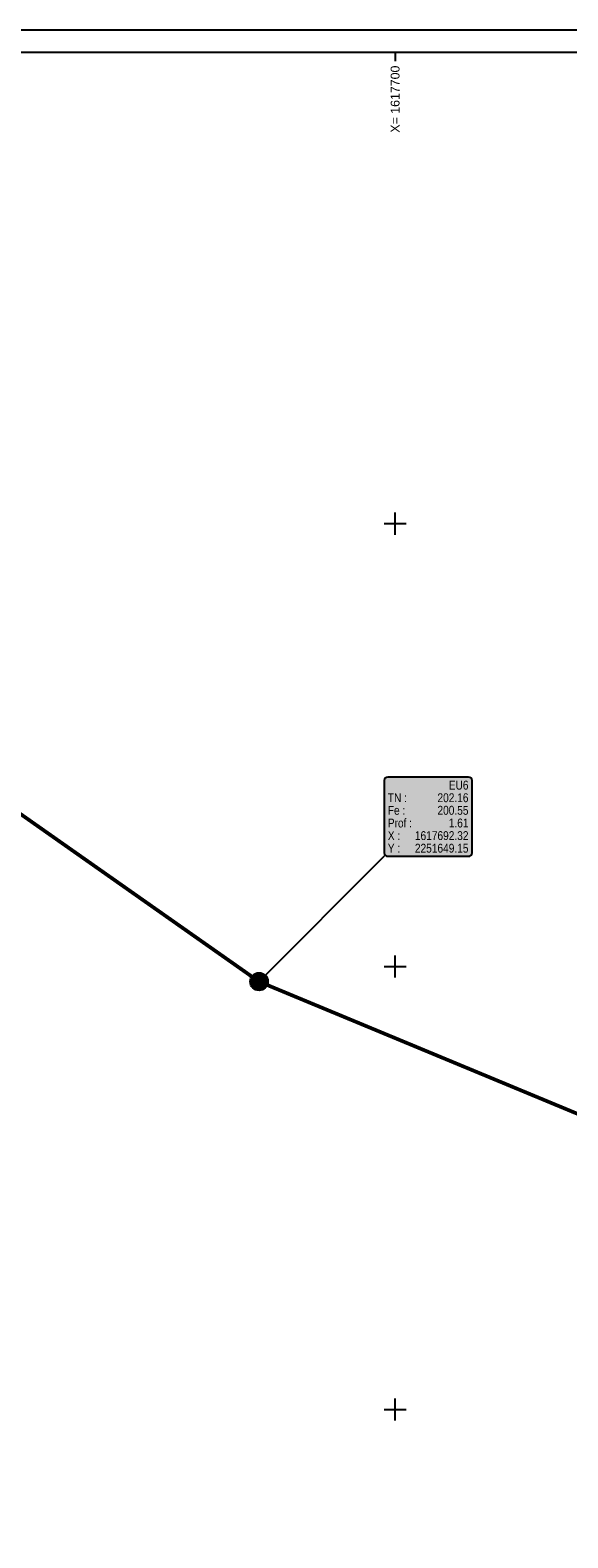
# Model space of a CAD drawing. Header units: metres. Extents: x 1617503 to 1618128, y 2251256 to 2251736.
# Tile 8 of 25: x 1617679 to 1617710, y 2251618 to 2251703. Entities that reach past the tile are written whole.
import ezdxf

# ---------------------------------------------------------------- set-up
doc = ezdxf.new("R2010")
doc.units = ezdxf.units.M
doc.header["$LTSCALE"] = 2
doc.header["$PDMODE"] = 3
doc.header["$PDSIZE"] = 0.2
doc.layers.get('0').update_dxf_attribs({"linetype": 'CONTINUOUS'})
for name, color, linetype in [('ASS_EU_REC_GRA_SYM', 42, 'CONTINUOUS'), ('Cadre', 7, 'CONTINUOUS'), ('Cadre_Croix', 7, 'CONTINUOUS'), ('Cadre_Textes', 7, 'CONTINUOUS'), ('EU 1_Canalisations', 42, 'CONTINUOUS'), ('EU 1_Regards', 42, 'CONTINUOUS'), ('EU 1_Regards_Habillage', 42, 'CONTINUOUS'), ('TOPOJIS', 7, 'CONTINUOUS')]:
    doc.layers.add(name, color=color, linetype=linetype)
doc.styles.add('ARIAL', font='arial.ttf')
doc.styles.add('ArialNarrow', font='ARIALN.TTF')

# ---------------------------------------------------------------- blocks, each defined once
blk = doc.blocks.new('TCPOINT')
at = {"color": 0}
blk.add_point((0, 0), dxfattribs=at)
blk = doc.blocks.new('ATSE120')
at = {"const_width": 0.025, "flags": 128}
blk.add_lwpolyline([(-0.3125, 0, 1), (0.3125, 0, 1)], format="xyb", close=True, dxfattribs=at)
blk.add_circle((0, 0), 0.5)
blk = doc.blocks.new('vrd_reg_1000')
at = {"linetype": 'ByBlock', "lineweight": -2}
h = blk.add_hatch(color=253, dxfattribs=at)
edge = h.paths.add_edge_path()
edge.add_arc((0, 0), 0.5, 0, 360)
h = blk.add_hatch(color=0, dxfattribs=at)
edge = h.paths.add_edge_path()
edge.add_arc((0, 0), 0.417, 0, 360)
edge = h.paths.add_edge_path(flags=17)
edge.add_arc((0, 0), 0.0833, 0, 360)
for radius in [0.5, 0.417, 0.0833]:
    blk.add_circle((0, 0), radius)

msp = doc.modelspace()

# ---------------------------------------------------------------- hatches: boundary and pattern name
at = {"layer": 'EU 1_Regards_Habillage', "true_color": 0xffffff}
msp.add_hatch(color=7, dxfattribs=at).paths.add_polyline_path([(1617699.389, 2251660.492), (1617699.389, 2251656.422, 0.414214), (1617699.589, 2251656.222), (1617704.144, 2251656.222, 0.414214), (1617704.344, 2251656.422), (1617704.344, 2251660.492, 0.414214), (1617704.144, 2251660.692), (1617699.589, 2251660.692, 0.414214)])
at = {"layer": 'EU 1_Regards_Habillage'}
msp.add_hatch(color=42, dxfattribs=at).paths.add_polyline_path([(1617692.728, 2251649.449), (1617692.318, 2251649.151), (1617692.616, 2251649.561)])

# ---------------------------------------------------------------- linework, layer by layer
at = {"layer": 'Cadre'}
msp.add_line((1617700, 2251701.601), (1617700, 2251701.101), dxfattribs=at)
msp.add_lwpolyline([(1617503.401, 2251554.351), (1617818.401, 2251554.351), (1617818.401, 2251702.851), (1617503.401, 2251702.851)], close=True, dxfattribs=at)
at = {"layer": 'Cadre', "const_width": 0.125}
msp.add_lwpolyline([(1617504.651, 2251555.601), (1617817.151, 2251555.601), (1617817.151, 2251701.601), (1617555.901, 2251701.601), (1617555.901, 2251628.601), (1617504.651, 2251628.601)], close=True, dxfattribs=at)
at = {"layer": 'Cadre_Croix'}
for p, q in [((1617700, 2251674.375), (1617700, 2251675.625)), ((1617699.375, 2251675), (1617700.625, 2251675)), ((1617700, 2251649.375), (1617700, 2251650.625)), ((1617699.375, 2251650), (1617700.625, 2251650)), ((1617699.375, 2251625), (1617700.625, 2251625)), ((1617700, 2251624.375), (1617700, 2251625.625))]:
    msp.add_line(p, q, dxfattribs=at)
at = {"layer": 'EU 1_Canalisations', "flags": 128}
msp.add_lwpolyline([(1617737.079, 2251630.571, 0.211, 0.211, 0), (1617692.318, 2251649.151, 0.211, 0.211, 0), (1617654.269, 2251675.886, 0.211, 0.211, 0), (1617624.305, 2251669.809, 0.199, 0.199, 0), (1617601.732, 2251647.658, 0.199, 0.199, 0), (1617543.584, 2251590.713, 0.199, 0.199, 0), (1617531.386, 2251571.832, 0, 0, 0)], format="xyseb", dxfattribs=at)
at = {"layer": 'EU 1_Regards_Habillage', "color": 42, "lineweight": 25}
msp.add_lwpolyline([(1617699.389, 2251660.492), (1617699.389, 2251656.422, 0.414214), (1617699.589, 2251656.222), (1617704.144, 2251656.222, 0.414214), (1617704.344, 2251656.422), (1617704.344, 2251660.492, 0.414214), (1617704.144, 2251660.692), (1617699.589, 2251660.692, 0.414214), (1617699.389, 2251660.492)], format="xyb", dxfattribs=at)
msp.add_lwpolyline([(1617699.389, 2251656.222), (1617692.318, 2251649.151)], dxfattribs=at)

# ---------------------------------------------------------------- block references
at = {"layer": 'ASS_EU_REC_GRA_SYM'}
msp.add_blockref('ATSE120', (1617692.318, 2251649.151, 202.156), dxfattribs=at)
at = {"layer": 'EU 1_Regards'}
msp.add_blockref('vrd_reg_1000', (1617692.318, 2251649.151), dxfattribs=at)
at = {"layer": 'TOPOJIS'}
msp.add_blockref('TCPOINT', (1617692.318, 2251649.151, 202.156), dxfattribs=at)

# ---------------------------------------------------------------- texts
at = {"layer": 'Cadre_Textes', "style": 'ARIAL'}
msp.add_text('X= 1617700', height=0.5, rotation=90, dxfattribs=at).set_placement((1617700.25, 2251697.064))
at = {"layer": 'EU 1_Regards_Habillage', "color": 42, "style": 'ArialNarrow'}
for s, p in [('EU6', (1617703.03, 2251659.99, 0.01)), ('TN : ', (1617699.589, 2251659.279, 0.01)), ('Fe : ', (1617699.589, 2251658.569, 0.01)), ('202.16', (1617702.392, 2251659.279, 0.01)), ('200.55', (1617702.392, 2251658.569, 0.01)), ('Prof : ', (1617699.589, 2251657.852, 0.01)), ('1.61', (1617703.029, 2251657.852, 0.01)), ('X :', (1617699.589, 2251657.141, 0.01)), ('1617692.32', (1617701.117, 2251657.141, 0.01)), ('Y :', (1617699.589, 2251656.431, 0.01)), ('2251649.15', (1617701.117, 2251656.431, 0.01))]:
    msp.add_text(s, height=0.5, dxfattribs=at).set_placement(p)

doc.saveas('drawing.dxf')
